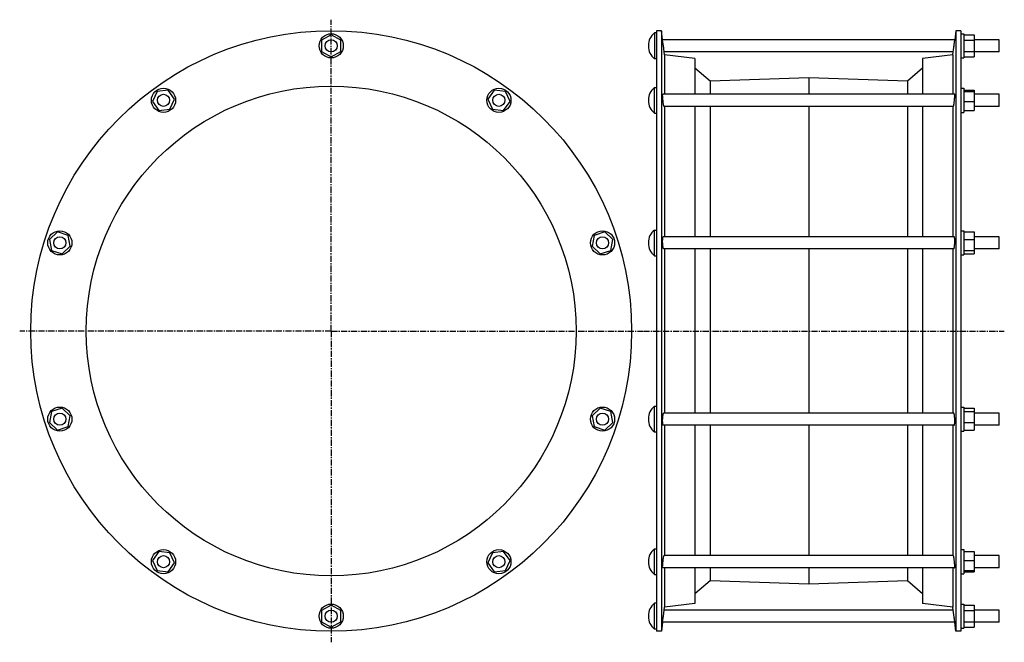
# Model space of a CAD drawing. Header units: millimetres. Extents: x -436 to 541, y -79 to 539.
import ezdxf

# ---------------------------------------------------------------- set-up
doc = ezdxf.new("R2010")
doc.units = ezdxf.units.MM
doc.header["$LTSCALE"] = 16.335
doc.linetypes.add('CENTER', pattern=[0.6, 0.375, -0.075, 0.075, -0.075])
doc.layers.get('0').update_dxf_attribs({"linetype": 'CONTINUOUS'})
doc.layers.add('AXES', color=7, linetype='CONTINUOUS')
doc.layers.add('SURFS', color=7, linetype='CONTINUOUS')

msp = doc.modelspace()

# ---------------------------------------------------------------- linework, layer by layer
at = {"color": 7, "linetype": 'Continuous'}
for p, q in [((-126.62, 524.1), (-136.26, 518.74)), ((-136.26, 518.74), (-136.26, 507.72)), ((-116.98, 518.74), (-126.62, 524.1)), ((-116.98, 507.72), (-116.98, 518.74)), ((498.01, 525.23), (501.01, 525.23)), ((501.01, 525.23), (501.01, 501.23)), ((501.01, 524.1), (511.01, 524.1)), ((501.01, 518.74), (511.01, 518.74)), ((511.01, 524.1), (511.01, 502.36)), ((-136.26, 507.72), (-126.62, 502.36)), ((-126.62, 502.36), (-116.98, 507.72)), ((498.01, 501.23), (501.01, 501.23)), ((501.01, 507.72), (511.01, 507.72)), ((501.01, 502.36), (511.01, 502.36)), ((-288.41, 469.31), (-299.35, 467.98)), ((-281.93, 460.39), (-288.41, 469.31)), ((35.17, 469.31), (28.69, 460.39)), ((46.11, 467.98), (35.17, 469.31)), ((498.01, 471.18), (501.01, 471.18)), ((501.01, 471.18), (501.01, 447.18)), ((501.01, 469.31), (511.01, 469.31)), ((511.01, 469.31), (511.01, 449.06)), ((-299.35, 467.98), (-304, 457.98)), ((-286.57, 450.39), (-281.93, 460.39)), ((28.69, 460.39), (33.34, 450.39)), ((50.76, 457.98), (46.11, 467.98)), ((501.01, 467.98), (511.01, 467.98)), ((-304, 457.98), (-297.52, 449.06)), ((-297.52, 449.06), (-286.57, 450.39)), ((33.34, 450.39), (44.28, 449.06)), ((44.28, 449.06), (50.76, 457.98)), ((501.01, 457.98), (511.01, 457.98)), ((498.01, 447.18), (501.01, 447.18)), ((501.01, 449.06), (511.01, 449.06)), ((-398.03, 328.55), (-406.11, 321.04)), ((-387.55, 325.14), (-398.03, 328.55)), ((-385.43, 314.32), (-387.55, 325.14)), ((134.31, 325.14), (132.19, 314.32)), ((144.79, 328.55), (134.31, 325.14)), ((152.87, 321.04), (144.79, 328.55)), ((498.01, 329.68), (501.01, 329.68)), ((501.01, 329.68), (501.01, 305.68)), ((501.01, 328.55), (511.01, 328.55)), ((511.01, 328.55), (511.01, 306.82)), ((-406.11, 321.04), (-403.99, 310.22)), ((-393.5, 306.82), (-385.43, 314.32)), ((132.19, 314.32), (140.26, 306.82)), ((150.75, 310.22), (152.87, 321.04)), ((501.01, 321.04), (511.01, 321.04)), ((-403.99, 310.22), (-393.5, 306.82)), ((140.26, 306.82), (150.75, 310.22)), ((498.01, 305.68), (501.01, 305.68)), ((501.01, 310.22), (511.01, 310.22)), ((501.01, 306.82), (511.01, 306.82)), ((-403.99, 150.24), (-406.11, 139.42)), ((-393.5, 153.65), (-403.99, 150.24)), ((-385.43, 146.14), (-393.5, 153.65)), ((140.26, 153.65), (132.19, 146.14)), ((150.75, 150.24), (140.26, 153.65)), ((152.87, 139.42), (150.75, 150.24)), ((498.01, 154.78), (501.01, 154.78)), ((501.01, 154.78), (501.01, 130.78)), ((501.01, 153.65), (511.01, 153.65)), ((501.01, 150.24), (511.01, 150.24)), ((511.01, 153.65), (511.01, 131.91)), ((-406.11, 139.42), (-398.03, 131.91)), ((-387.55, 135.32), (-385.43, 146.14)), ((132.19, 146.14), (134.31, 135.32)), ((144.79, 131.91), (152.87, 139.42)), ((501.01, 139.42), (511.01, 139.42)), ((-398.03, 131.91), (-387.55, 135.32)), ((134.31, 135.32), (144.79, 131.91)), ((498.01, 130.78), (501.01, 130.78)), ((501.01, 131.91), (511.01, 131.91)), ((-297.52, 11.4), (-304, 2.48)), ((-286.57, 10.07), (-297.52, 11.4)), ((-281.93, 0.07), (-286.57, 10.07)), ((33.34, 10.07), (28.69, 0.07)), ((44.28, 11.4), (33.34, 10.07)), ((50.76, 2.48), (44.28, 11.4)), ((498.01, 13.28), (501.01, 13.28)), ((501.01, 13.28), (501.01, -10.72)), ((501.01, 11.4), (511.01, 11.4)), ((511.01, 11.4), (511.01, -8.84)), ((-304, 2.48), (-299.35, -7.51)), ((-288.41, -8.84), (-281.93, 0.07)), ((28.69, 0.07), (35.17, -8.84)), ((46.11, -7.51), (50.76, 2.48)), ((501.01, 2.48), (511.01, 2.48)), ((-299.35, -7.51), (-288.41, -8.84)), ((35.17, -8.84), (46.11, -7.51)), ((501.01, -7.51), (511.01, -7.51)), ((501.01, -8.84), (511.01, -8.84)), ((498.01, -10.72), (501.01, -10.72)), ((-126.62, -41.9), (-136.26, -47.26)), ((-136.26, -47.26), (-136.26, -58.28)), ((-116.98, -47.26), (-126.62, -41.9)), ((-116.98, -58.28), (-116.98, -47.26)), ((498.01, -40.77), (501.01, -40.77)), ((501.01, -40.77), (501.01, -64.77)), ((501.01, -41.9), (511.01, -41.9)), ((501.01, -47.26), (511.01, -47.26)), ((511.01, -41.9), (511.01, -63.64)), ((-136.26, -58.28), (-126.62, -63.64)), ((-126.62, -63.64), (-116.98, -58.28)), ((501.01, -58.28), (511.01, -58.28)), ((498.01, -64.77), (501.01, -64.77)), ((501.01, -63.64), (511.01, -63.64))]:
    msp.add_line(p, q, dxfattribs=at)
for centre in [(-126.62, 513.23), (-292.96, 459.18), (39.72, 459.18), (-395.77, 317.68), (142.53, 317.68), (-395.77, 142.78), (142.53, 142.78), (-292.96, 1.28), (39.72, 1.28), (-126.62, -52.77)]:
    msp.add_circle(centre, 12, dxfattribs=at)
at = {"layer": 'AXES', "color": 7, "linetype": 'CENTER'}
for p, q in [((-126.62, 230.23), (-126.62, 539.19)), ((-126.62, 230.23), (-435.58, 230.23)), ((-126.62, 230.23), (-126.62, -78.73)), ((-126.62, 230.23), (182.34, 230.23)), ((183.01, 230.23), (541.01, 230.23))]:
    msp.add_line(p, q, dxfattribs=at)
at = {"layer": 'AXES', "color": 7, "linetype": 'Continuous'}
for p, q in [((202.15, 519.19), (201.01, 528.23)), ((493.01, 528.23), (491.88, 519.23)), ((194.01, 525.98), (194.01, 500.48)), ((196.01, 525.98), (194.01, 525.98)), ((202.89, 513.23), (202.14, 519.23)), ((491.88, 519.23), (202.14, 519.23)), ((490.62, 509.24), (491.88, 519.23)), ((536.01, 519.23), (511.01, 519.23)), ((536.01, 507.23), (536.01, 519.23)), ((188.01, 513.49), (188.01, 512.97)), ((203.16, 511.09), (202.71, 514.67)), ((203.66, 507.23), (202.89, 513.23)), ((203.33, 509.81), (203.25, 510.43)), ((490.36, 507.23), (491.13, 513.23)), ((196.01, 500.48), (194.01, 500.48)), ((204.01, 504.43), (203.66, 507.23)), ((490.36, 507.23), (203.66, 507.23)), ((490.01, 504.43), (490.37, 507.27)), ((536.01, 507.23), (511.01, 507.23)), ((194.01, 446.43), (194.01, 471.93)), ((194.01, 471.93), (196.01, 471.93)), ((188.01, 459.44), (188.01, 458.93)), ((491.73, 465.18), (202.29, 465.18)), ((536.01, 465.18), (511.01, 465.18)), ((536.01, 453.18), (536.01, 465.18)), ((490.51, 453.18), (203.51, 453.18)), ((536.01, 453.18), (511.01, 453.18)), ((194.01, 446.43), (196.01, 446.43)), ((194.01, 304.93), (194.01, 330.43)), ((194.01, 330.43), (196.01, 330.43)), ((491.36, 323.68), (202.66, 323.68)), ((536.01, 323.68), (511.01, 323.68)), ((536.01, 311.68), (536.01, 323.68)), ((188.01, 317.94), (188.01, 317.43)), ((194.01, 304.93), (196.01, 304.93)), ((490.89, 311.68), (203.13, 311.68)), ((536.01, 311.68), (511.01, 311.68)), ((194.01, 130.03), (194.01, 155.53)), ((194.01, 155.53), (196.01, 155.53)), ((490.89, 148.78), (203.13, 148.78)), ((536.01, 148.78), (511.01, 148.78)), ((536.01, 136.78), (536.01, 148.78)), ((188.01, 143.04), (188.01, 142.52)), ((491.36, 136.78), (202.66, 136.78)), ((536.01, 136.78), (511.01, 136.78)), ((194.01, 130.03), (196.01, 130.03)), ((194.01, 14.03), (196.01, 14.03)), ((194.01, -11.47), (194.01, 14.03)), ((188.01, 1.53), (188.01, 1.02)), ((490.51, 7.28), (203.51, 7.28)), ((536.01, 7.28), (511.01, 7.28)), ((536.01, -4.72), (536.01, 7.28)), ((491.73, -4.72), (202.29, -4.72)), ((536.01, -4.72), (511.01, -4.72)), ((194.01, -11.47), (196.01, -11.47)), ((196.01, -40.02), (194.01, -40.02)), ((194.01, -65.52), (194.01, -40.02)), ((202.89, -52.77), (203.66, -46.77)), ((203.65, -46.81), (204.01, -43.97)), ((490.36, -46.77), (203.66, -46.77)), ((490.36, -46.77), (490.01, -43.97)), ((491.56, -56.19), (490.36, -46.77)), ((536.01, -46.77), (511.01, -46.77)), ((536.01, -58.77), (536.01, -46.77)), ((188.01, -52.51), (188.01, -53.03)), ((202.14, -58.77), (202.89, -52.77)), ((202.62, -54.91), (203.07, -51.33)), ((203.25, -49.97), (203.33, -49.35)), ((491.88, -58.77), (491.13, -52.77)), ((196.01, -65.52), (194.01, -65.52)), ((202.14, -58.77), (201.01, -67.77)), ((491.88, -58.77), (202.14, -58.77)), ((493.01, -67.77), (491.87, -58.73)), ((536.01, -58.77), (511.01, -58.77))]:
    msp.add_line(p, q, dxfattribs=at)
for centre in [(-126.62, 513.23), (-292.96, 459.18), (39.72, 459.18), (-395.77, 317.68), (142.53, 317.68), (-395.77, 142.78), (142.53, 142.78), (-292.96, 1.28), (39.72, 1.28), (-126.62, -52.77)]:
    msp.add_circle(centre, 6, dxfattribs=at)
for centre, start, end in [((204.01, 513.49), 128.67262, 180), ((204.01, 512.97), 180, 231.32738), ((204.01, 459.44), 128.67262, 180), ((204.01, 458.92), 180, 231.32738), ((204.01, 317.94), 128.67262, 180), ((204.01, 317.42), 180, 231.32738), ((204.01, 143.04), 128.67262, 180), ((204.01, 142.52), 180, 231.32738), ((204.01, 1.54), 128.67262, 180), ((204.01, 1.02), 180, 231.32738), ((204.01, -52.51), 128.67262, 180), ((204.01, -53.03), 180, 231.32738)]:
    msp.add_arc(centre, 16, start, end, dxfattribs=at)
for points, knots in [([(202.89, 455.66), (202.82, 456.14), (202.68, 457.15), (202.49, 458.71), (202.34, 460.31), (202.24, 461.61), (202.19, 462.58), (202.16, 463.22), (202.14, 463.79), (202.14, 464.2), (202.15, 464.49), (202.16, 464.67), (202.17, 464.82), (202.19, 464.95), (202.21, 465.05), (202.22, 465.11), (202.24, 465.15), (202.26, 465.17), (202.28, 465.18), (202.29, 465.18)], [0, 0, 0, 0, 0.151822, 0.319648, 0.4912, 0.653727, 0.727724, 0.794958, 0.854144, 0.904164, 0.925443, 0.944104, 0.960074, 0.9733, 0.983759, 0.991485, 0.994373, 0.996674, 1, 1, 1, 1]), ([(491.13, 455.66), (491.2, 456.14), (491.34, 457.15), (491.53, 458.71), (491.68, 460.31), (491.78, 461.61), (491.83, 462.58), (491.86, 463.22), (491.88, 463.79), (491.88, 464.2), (491.87, 464.49), (491.86, 464.67), (491.85, 464.82), (491.83, 464.95), (491.81, 465.05), (491.8, 465.11), (491.78, 465.15), (491.76, 465.17), (491.74, 465.18), (491.73, 465.18)], [0, 0, 0, 0, 0.151822, 0.319648, 0.4912, 0.653727, 0.727724, 0.794958, 0.854144, 0.904164, 0.925443, 0.944104, 0.960074, 0.9733, 0.983759, 0.991485, 0.994373, 0.996674, 1, 1, 1, 1]), ([(203.51, 453.18), (203.5, 453.18), (203.48, 453.19), (203.45, 453.23), (203.42, 453.28), (203.38, 453.35), (203.35, 453.45), (203.3, 453.61), (203.23, 453.86), (203.15, 454.22), (203.06, 454.64), (202.98, 455.13), (202.92, 455.47), (202.89, 455.66)], [0, 0, 0, 0, 0.011523, 0.028315, 0.051992, 0.083042, 0.121597, 0.167639, 0.281747, 0.424073, 0.592775, 0.785613, 1, 1, 1, 1]), ([(490.51, 453.18), (490.52, 453.18), (490.54, 453.19), (490.57, 453.23), (490.6, 453.28), (490.64, 453.35), (490.67, 453.45), (490.72, 453.61), (490.79, 453.86), (490.87, 454.22), (490.96, 454.64), (491.04, 455.13), (491.1, 455.47), (491.13, 455.66)], [0, 0, 0, 0, 0.011523, 0.028315, 0.051992, 0.083042, 0.121597, 0.167639, 0.281747, 0.424073, 0.592775, 0.785613, 1, 1, 1, 1]), ([(202.89, 311.98), (202.87, 312.04), (202.82, 312.17), (202.73, 312.5), (202.62, 313.01), (202.5, 313.73), (202.4, 314.57), (202.31, 315.51), (202.21, 316.86), (202.15, 318.25), (202.14, 319.62), (202.15, 320.58), (202.19, 321.45), (202.24, 322.11), (202.29, 322.56), (202.33, 322.85), (202.37, 323.1), (202.42, 323.3), (202.47, 323.46), (202.52, 323.57), (202.56, 323.63), (202.59, 323.66), (202.63, 323.68), (202.65, 323.68), (202.66, 323.68)], [0, 0, 0, 0, 0.01655, 0.036513, 0.086242, 0.147962, 0.219938, 0.30006, 0.385916, 0.564153, 0.650984, 0.732633, 0.80656, 0.87051, 0.898143, 0.922617, 0.943776, 0.96151, 0.97577, 0.98661, 0.990833, 0.994354, 0.997326, 1, 1, 1, 1]), ([(491.13, 311.98), (491.15, 312.04), (491.2, 312.17), (491.29, 312.5), (491.4, 313.01), (491.52, 313.73), (491.62, 314.57), (491.71, 315.51), (491.81, 316.86), (491.87, 318.25), (491.88, 319.62), (491.87, 320.58), (491.83, 321.45), (491.78, 322.11), (491.73, 322.56), (491.69, 322.85), (491.65, 323.1), (491.6, 323.3), (491.55, 323.46), (491.5, 323.57), (491.45, 323.63), (491.42, 323.66), (491.39, 323.68), (491.37, 323.68), (491.36, 323.68)], [0, 0, 0, 0, 0.01655, 0.036513, 0.086242, 0.147962, 0.219938, 0.30006, 0.385916, 0.564153, 0.650984, 0.732633, 0.80656, 0.87051, 0.898143, 0.922617, 0.943776, 0.96151, 0.97577, 0.98661, 0.990833, 0.994354, 0.997326, 1, 1, 1, 1]), ([(203.13, 311.68), (203.08, 311.68), (203.01, 311.75), (202.95, 311.86), (202.91, 311.93), (202.89, 311.98)], [0, 0, 0, 0, 0.354619, 0.636491, 1, 1, 1, 1]), ([(490.89, 311.68), (490.94, 311.68), (491.01, 311.75), (491.07, 311.86), (491.11, 311.93), (491.13, 311.98)], [0, 0, 0, 0, 0.354619, 0.636491, 1, 1, 1, 1]), ([(202.66, 136.78), (202.65, 136.78), (202.63, 136.78), (202.59, 136.8), (202.56, 136.83), (202.52, 136.89), (202.47, 137), (202.42, 137.16), (202.37, 137.37), (202.33, 137.61), (202.29, 137.9), (202.24, 138.36), (202.19, 139.01), (202.15, 139.88), (202.14, 140.84), (202.15, 142.21), (202.21, 143.6), (202.31, 144.96), (202.4, 145.89), (202.5, 146.73), (202.62, 147.45), (202.73, 147.96), (202.82, 148.29), (202.87, 148.42), (202.89, 148.49)], [0, 0, 0, 0, 0.002674, 0.005646, 0.009167, 0.01339, 0.02423, 0.03849, 0.056224, 0.077383, 0.101857, 0.129491, 0.193441, 0.267369, 0.349017, 0.435848, 0.614086, 0.699941, 0.780062, 0.852039, 0.913758, 0.963487, 0.98345, 1, 1, 1, 1]), ([(202.89, 148.49), (202.91, 148.53), (202.95, 148.61), (203.01, 148.71), (203.08, 148.78), (203.13, 148.78)], [0, 0, 0, 0, 0.363509, 0.645381, 1, 1, 1, 1]), ([(491.13, 148.49), (491.11, 148.53), (491.07, 148.61), (491.01, 148.71), (490.94, 148.78), (490.89, 148.78)], [0, 0, 0, 0, 0.363509, 0.645381, 1, 1, 1, 1]), ([(491.36, 136.78), (491.37, 136.78), (491.39, 136.78), (491.42, 136.8), (491.45, 136.83), (491.5, 136.89), (491.55, 137), (491.6, 137.16), (491.65, 137.37), (491.69, 137.61), (491.73, 137.9), (491.78, 138.36), (491.83, 139.01), (491.87, 139.88), (491.88, 140.84), (491.87, 142.21), (491.81, 143.6), (491.71, 144.96), (491.62, 145.89), (491.52, 146.73), (491.4, 147.45), (491.29, 147.96), (491.2, 148.29), (491.15, 148.42), (491.13, 148.49)], [0, 0, 0, 0, 0.002674, 0.005646, 0.009167, 0.01339, 0.02423, 0.03849, 0.056224, 0.077383, 0.101857, 0.129491, 0.193441, 0.267369, 0.349017, 0.435848, 0.614086, 0.699941, 0.780062, 0.852039, 0.913758, 0.963487, 0.98345, 1, 1, 1, 1]), ([(202.29, -4.72), (202.28, -4.72), (202.26, -4.71), (202.24, -4.69), (202.22, -4.65), (202.21, -4.59), (202.19, -4.49), (202.17, -4.36), (202.16, -4.21), (202.15, -4.03), (202.14, -3.74), (202.14, -3.32), (202.16, -2.76), (202.19, -2.12), (202.24, -1.15), (202.34, 0.15), (202.49, 1.75), (202.68, 3.31), (202.82, 4.33), (202.89, 4.81)], [0, 0, 0, 0, 0.003326, 0.005627, 0.008515, 0.016242, 0.0267, 0.039926, 0.055896, 0.074558, 0.095836, 0.145857, 0.205043, 0.272277, 0.346274, 0.508801, 0.680352, 0.848178, 1, 1, 1, 1]), ([(202.89, 4.81), (202.92, 4.99), (202.98, 5.33), (203.06, 5.82), (203.15, 6.24), (203.23, 6.6), (203.3, 6.85), (203.35, 7.01), (203.38, 7.11), (203.42, 7.18), (203.45, 7.23), (203.48, 7.27), (203.5, 7.28), (203.51, 7.28)], [0, 0, 0, 0, 0.214387, 0.407225, 0.575926, 0.718253, 0.832361, 0.878403, 0.916958, 0.948008, 0.971685, 0.988477, 1, 1, 1, 1]), ([(491.13, 4.81), (491.1, 4.99), (491.04, 5.33), (490.96, 5.82), (490.87, 6.24), (490.79, 6.6), (490.72, 6.85), (490.67, 7.01), (490.64, 7.11), (490.6, 7.18), (490.57, 7.23), (490.54, 7.27), (490.52, 7.28), (490.51, 7.28)], [0, 0, 0, 0, 0.214387, 0.407225, 0.575926, 0.718253, 0.832361, 0.878403, 0.916958, 0.948008, 0.971685, 0.988477, 1, 1, 1, 1]), ([(491.73, -4.72), (491.74, -4.72), (491.76, -4.71), (491.78, -4.69), (491.8, -4.65), (491.81, -4.59), (491.83, -4.49), (491.85, -4.36), (491.86, -4.21), (491.87, -4.03), (491.88, -3.74), (491.88, -3.32), (491.86, -2.76), (491.83, -2.12), (491.78, -1.15), (491.68, 0.15), (491.53, 1.75), (491.34, 3.31), (491.2, 4.33), (491.13, 4.81)], [0, 0, 0, 0, 0.003326, 0.005627, 0.008515, 0.016242, 0.0267, 0.039926, 0.055896, 0.074558, 0.095836, 0.145857, 0.205043, 0.272277, 0.346274, 0.508801, 0.680352, 0.848178, 1, 1, 1, 1])]:
    msp.add_open_spline(points, degree=3, knots=knots, dxfattribs=at)
at = {"layer": 'SURFS', "color": 7, "linetype": 'Continuous'}
for p, q in [((196.01, 528.23), (196.01, -67.77)), ((201.01, 528.23), (196.01, 528.23)), ((201.01, 528.23), (201.01, -67.77)), ((493.01, 528.23), (493.01, -67.77)), ((498.01, 528.23), (493.01, 528.23)), ((498.01, 528.23), (498.01, -67.77)), ((204.01, 504.43), (204.01, 465.18)), ((234.01, 500.73), (204.01, 504.43)), ((234.01, 500.73), (234.01, 465.18)), ((490.01, 504.43), (460.01, 500.73)), ((460.01, 500.73), (460.01, 465.18)), ((490.01, 504.43), (490.01, 465.18)), ((249.15, 478.33), (234.01, 491.03)), ((460.01, 491.03), (444.87, 478.33)), ((347.01, 481.33), (249.15, 478.33)), ((347.01, 481.33), (347.01, 465.18)), ((444.87, 478.33), (347.01, 481.33)), ((249.15, 478.33), (249.15, 465.18)), ((444.87, 478.33), (444.87, 465.18)), ((204.01, 453.18), (204.01, 323.68)), ((234.01, 453.18), (234.01, 323.68)), ((249.15, 453.18), (249.15, 323.68)), ((347.01, 453.18), (347.01, 323.68)), ((444.87, 453.18), (444.87, 323.68)), ((460.01, 453.18), (460.01, 323.68)), ((490.01, 453.18), (490.01, 323.68)), ((204.01, 311.68), (204.01, 148.78)), ((234.01, 311.68), (234.01, 148.78)), ((249.15, 311.68), (249.15, 148.78)), ((347.01, 311.68), (347.01, 148.78)), ((444.87, 311.68), (444.87, 148.78)), ((460.01, 311.68), (460.01, 148.78)), ((490.01, 311.68), (490.01, 148.78)), ((204.01, 136.78), (204.01, 7.28)), ((234.01, 136.78), (234.01, 7.28)), ((249.15, 136.78), (249.15, 7.28)), ((347.01, 136.78), (347.01, 7.28)), ((444.87, 136.78), (444.87, 7.28)), ((460.01, 136.78), (460.01, 7.28)), ((490.01, 136.78), (490.01, 7.28)), ((204.01, -4.72), (204.01, -43.97)), ((234.01, -4.72), (234.01, -40.27)), ((249.15, -4.72), (249.15, -17.87)), ((347.01, -4.72), (347.01, -20.87)), ((444.87, -4.72), (444.87, -17.87)), ((460.01, -4.72), (460.01, -40.27)), ((490.01, -4.72), (490.01, -43.97)), ((249.15, -17.87), (234.01, -30.57)), ((347.01, -20.87), (249.15, -17.87)), ((444.87, -17.87), (347.01, -20.87)), ((460.01, -30.57), (444.87, -17.87)), ((234.01, -40.27), (204.01, -43.97)), ((490.01, -43.97), (460.01, -40.27)), ((201.01, -67.77), (196.01, -67.77)), ((498.01, -67.77), (493.01, -67.77))]:
    msp.add_line(p, q, dxfattribs=at)
for radius in [298, 243]:
    msp.add_circle((-126.62, 230.23), radius, dxfattribs=at)

doc.saveas('drawing.dxf')
